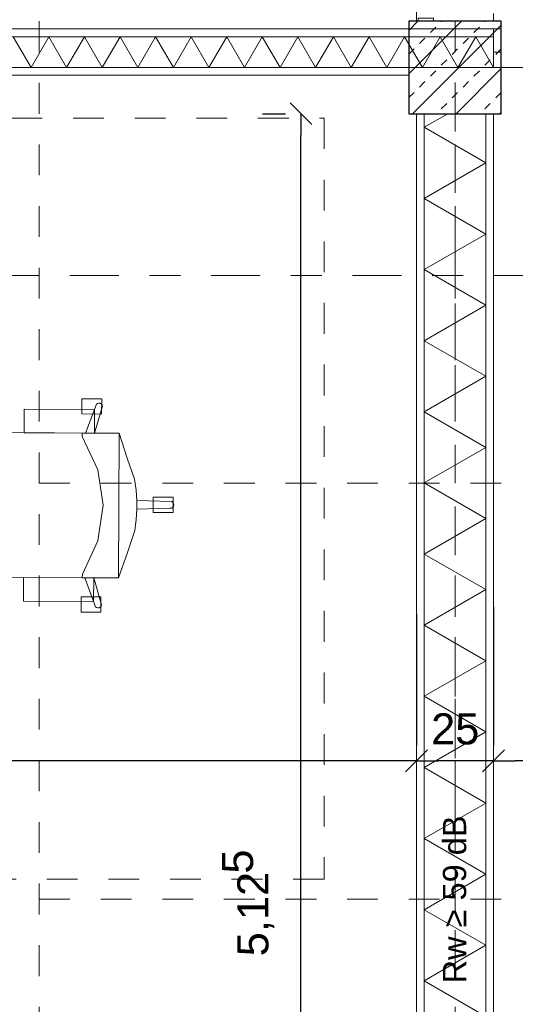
# Model space of a CAD drawing. Header units: metres. Extents: x -45.2 to 14.3, y -31.8 to 10.2.
# Tile 86 of 141: x -6.8 to -5.2, y -19.2 to -16. Entities that reach past the tile are written whole.
import ezdxf

# ---------------------------------------------------------------- set-up
doc = ezdxf.new("R2010")
doc.units = ezdxf.units.M
doc.header["$LTSCALE"] = 0.05
for name, pattern in [('Achsen 01', [5.291531, 3.175, -1.058062, 0.352704, -0.705764]), ('gestrichelt - 01', [2, 1, -1]), ('ISO-07 Punktiert', [0.889, 0.127, -0.762]), ('Raster 01', [2, 1, -1]), ('VW-01 Strichlinie kurz', [2, 1, -1])]:
    doc.linetypes.add(name, pattern=pattern)
doc.layers.get('0').update_dxf_attribs({"lineweight": 25})
for name, color, linetype, lineweight in [('013_Beton und Stahlbetonarbeiten-340 Innenstützen', 7, 'Continuous', 25), ('031_Metallbauarbeiten-340 Innentüren _ Elemente', 7, 'Continuous', 9), ('039_Trockenbauarbeiten-000 Sturz', 7, 'ISO-07 Punktiert', 9), ('039_Trockenbauarbeiten-340 Gipskarton', 7, 'Continuous', 9), ('AV1-Akustikvorgaben-Trennwände', 7, 'Continuous', 5), ('AV1-Einrichtung Bemaßung', 7, 'Continuous', 9), ('AV1-Schnitt Achsen', 7, 'Achsen 01', 18)]:
    doc.layers.add(name, color=color, linetype=linetype, lineweight=lineweight)
for name, color, linetype, lineweight, true_color in [('039_Trockenbauarbeiten-340 Dämmung', 7, 'Continuous', 9, 0xc0c0c0), ('ACTES-Einrichtung Aufsicht.', 7, 'Continuous', 9, 0xa6a6a6), ('AV1-Achsen', 1, 'Achsen 01', 18, 0xff0000), ('AV1-Bewegungsfläche', 7, 'gestrichelt - 01', 9, 0xd9d9d9), ('AV1-Raster', 7, 'Raster 01', 9, 0xa6a6a6)]:
    doc.layers.add(name, color=color, linetype=linetype, lineweight=lineweight, true_color=true_color)
doc.styles.add('Arial', font='arial.ttf')

msp = doc.modelspace()

# ---------------------------------------------------------------- linework, layer by layer
at = {"color": 0, "linetype": 'Continuous', "lineweight": 15}
for p, q in [((-5.9354, -16.3146), (-5.8646, -16.3854)), ((-5.4896, -18.4159), (-5.5604, -18.4866)), ((-5.5604, -18.4866), (-5.4896, -18.4159)), ((-5.2396, -18.4159), (-5.3104, -18.4866)), ((-5.3104, -18.4866), (-5.2396, -18.4159))]:
    msp.add_line(p, q, dxfattribs=at)
at = {"color": 0, "linetype": 'ByBlock', "lineweight": -2}
for p, q in [((-5.9, -16.35), (-5.9, -16.4207)), ((-5.525, -18.4512), (-5.5957, -18.4512)), ((-5.525, -18.4512), (-5.4543, -18.4512)), ((-5.275, -18.4512), (-5.3457, -18.4512)), ((-5.275, -18.4512), (-5.2043, -18.4512))]:
    msp.add_line(p, q, dxfattribs=at)
at = {"layer": '013_Beton und Stahlbetonarbeiten-340 Innenstützen', "color": 251, "linetype": 'Continuous', "lineweight": 13, "true_color": 0x4c4c4c}
for p, q in [((-5.3792, -16.05), (-5.55, -16.2208)), ((-5.5206, -16.05), (-5.55, -16.0794)), ((-5.25, -16.0622), (-5.5378, -16.35)), ((-5.4801, -16.0867), (-5.4624, -16.069)), ((-5.4447, -16.0513), (-5.4434, -16.05)), ((-5.3387, -16.0867), (-5.321, -16.069)), ((-5.3033, -16.0513), (-5.302, -16.05)), ((-5.5154, -16.122), (-5.4978, -16.1044)), ((-5.374, -16.122), (-5.3563, -16.1044)), ((-5.55, -16.1566), (-5.5331, -16.1397)), ((-5.4094, -16.1574), (-5.3917, -16.1397)), ((-5.2679, -16.1574), (-5.2503, -16.1397)), ((-5.4447, -16.1927), (-5.427, -16.1751)), ((-5.3033, -16.1927), (-5.2856, -16.1751)), ((-5.25, -16.2036), (-5.3964, -16.35)), ((-5.4801, -16.2281), (-5.4624, -16.2104)), ((-5.3387, -16.2281), (-5.321, -16.2104)), ((-5.5154, -16.2635), (-5.4978, -16.2458)), ((-5.374, -16.2635), (-5.3563, -16.2458)), ((-5.55, -16.298), (-5.5331, -16.2811)), ((-5.4094, -16.2988), (-5.3917, -16.2811)), ((-5.2679, -16.2988), (-5.2503, -16.2811)), ((-5.4447, -16.3342), (-5.427, -16.3165)), ((-5.3033, -16.3342), (-5.2856, -16.3165)), ((-5.25, -16.3451), (-5.2549, -16.35))]:
    msp.add_line(p, q, dxfattribs=at)
at = {"layer": '013_Beton und Stahlbetonarbeiten-340 Innenstützen'}
msp.add_lwpolyline([(-5.25, -16.05), (-5.55, -16.05), (-5.55, -16.35), (-5.25, -16.35)], close=True, dxfattribs=at)
at = {"layer": '031_Metallbauarbeiten-340 Innentüren _ Elemente'}
msp.add_lwpolyline([(-5.52, -16.0397), (-5.47, -16.0397), (-5.47, -16.05), (-5.52, -16.05)], close=True, dxfattribs=at)
at = {"layer": '039_Trockenbauarbeiten-000 Sturz', "linetype": 'VW-01 Strichlinie kurz'}
msp.add_lwpolyline([(-5.525, -16.05), (-5.525, -13.625), (-5.275, -13.625), (-5.275, -16.05)], close=True, dxfattribs=at)
at = {"layer": '039_Trockenbauarbeiten-340 Dämmung'}
for points in [[(-8.1, -16.1), (-5.275, -16.1), (-5.275, -16.2), (-8.1, -16.2)], [(-5.3, -21.475), (-5.3, -16.35), (-5.5, -16.35), (-5.5, -21.475)]]:
    msp.add_lwpolyline(points, close=True, dxfattribs=at)
for points in [[(-5.275, -16.2), (-5.3327, -16.1), (-5.3905, -16.2), (-5.4482, -16.1), (-5.5059, -16.2), (-5.5637, -16.1), (-5.6214, -16.2), (-5.6791, -16.1), (-5.7369, -16.2), (-5.7946, -16.1), (-5.8524, -16.2), (-5.9101, -16.1), (-5.9678, -16.2), (-6.0256, -16.1), (-6.0833, -16.2), (-6.141, -16.1), (-6.1988, -16.2), (-6.2565, -16.1), (-6.3142, -16.2), (-6.372, -16.1), (-6.4297, -16.2), (-6.4874, -16.1), (-6.5452, -16.2), (-6.6029, -16.1), (-6.6606, -16.2), (-6.7184, -16.1), (-6.7761, -16.2), (-6.8338, -16.1)], [(-5.3, -19.2811), (-5.5, -19.1656), (-5.3, -19.0501), (-5.5, -18.9347), (-5.3, -18.8192), (-5.5, -18.7037), (-5.3, -18.5882), (-5.5, -18.4728), (-5.3, -18.3573), (-5.5, -18.2418), (-5.3, -18.1264), (-5.5, -18.0109), (-5.3, -17.8954), (-5.5, -17.78), (-5.3, -17.6645), (-5.5, -17.549), (-5.3, -17.4335), (-5.5, -17.3181), (-5.3, -17.2026), (-5.5, -17.0871), (-5.3, -16.9717), (-5.5, -16.8562), (-5.3, -16.7407), (-5.5, -16.6253), (-5.3, -16.5098), (-5.5, -16.3943), (-5.4232, -16.35)]]:
    msp.add_lwpolyline(points, dxfattribs=at)
at = {"layer": '039_Trockenbauarbeiten-340 Gipskarton'}
for points in [[(-8.125, -16.075), (-5.275, -16.075), (-5.275, -16.1), (-8.125, -16.1)], [(-5.275, -16.075), (-5.275, -16.15), (-5.25, -16.15), (-5.25, -16.075)], [(-5.55, -16.225), (-5.55, -16.2), (-8.125, -16.2), (-8.125, -16.225)], [(-5.525, -21.475), (-5.525, -16.35), (-5.5, -16.35), (-5.5, -21.475)], [(-5.275, -21.475), (-5.275, -16.35), (-5.3, -16.35), (-5.3, -21.475)]]:
    msp.add_lwpolyline(points, close=True, dxfattribs=at)
at = {"layer": 'ACTES-Einrichtung Aufsicht.'}
for points in [[(-6.6113, -17.3247), (-6.6108, -17.2757), (-6.5468, -17.2763), (-6.5473, -17.3253)], [(-6.5706, -17.3873), (-6.5444, -17.2997), (-6.5456, -17.2959), (-6.5485, -17.2923), (-6.552, -17.29), (-6.5563, -17.2897), (-6.5608, -17.2909), (-6.5641, -17.2931), (-6.5989, -17.3871)], [(-6.7985, -17.3862), (-6.7982, -17.3092), (-6.5703, -17.3102), (-6.5706, -17.3873)], [(-6.4903, -17.3876), (-6.4924, -17.8574), (-6.9119, -17.8555), (-6.9098, -17.3857)], [(-6.4903, -17.3876), (-6.4924, -17.8574), (-6.6097, -17.8568), (-6.6096, -17.8447), (-6.5596, -17.7374), (-6.5416, -17.6214), (-6.5596, -17.5068), (-6.6099, -17.3981), (-6.6099, -17.3871)], [(-6.4903, -17.3876), (-6.4637, -17.468), (-6.4403, -17.5369), (-6.4352, -17.5726), (-6.4324, -17.6062), (-6.4323, -17.6337), (-6.4349, -17.6681), (-6.4397, -17.7038), (-6.4635, -17.7746), (-6.4924, -17.8574)], [(-6.4324, -17.6062), (-6.3193, -17.6096), (-6.3161, -17.612), (-6.3153, -17.6132), (-6.3135, -17.6159), (-6.3126, -17.62), (-6.3135, -17.6242), (-6.3161, -17.6281), (-6.3193, -17.6305), (-6.3238, -17.631), (-6.3265, -17.631), (-6.4323, -17.6337)], [(-6.3153, -17.5956), (-6.3153, -17.6445), (-6.3793, -17.6446), (-6.3793, -17.5957)], [(-6.5727, -17.857), (-6.5731, -17.9341), (-6.801, -17.9331), (-6.8007, -17.856)], [(-6.5727, -17.857), (-6.5473, -17.9448), (-6.5486, -17.9486), (-6.5515, -17.9521), (-6.555, -17.9544), (-6.5593, -17.9547), (-6.5638, -17.9534), (-6.567, -17.9512), (-6.6011, -17.8569)], [(-6.55, -17.9191), (-6.5499, -17.9682), (-6.614, -17.9682), (-6.614, -17.9192)]]:
    msp.add_lwpolyline(points, close=True, dxfattribs=at)
at = {"layer": 'AV1-Achsen'}
for p, q in [((-5.4, -26.5), (-5.4, 4.9)), ((-43.35, -16.2), (4.2, -16.2))]:
    msp.add_line(p, q, dxfattribs=at)
at = {"layer": 'AV1-Bewegungsfläche', "color": 9, "true_color": 0xbbbbbb}
msp.add_lwpolyline([(-6.8396, -18.8354), (-6.8396, -16.3646), (-5.825, -16.3646), (-5.825, -18.8354)], close=True, dxfattribs=at)
at = {"layer": 'AV1-Einrichtung Bemaßung', "color": 0, "lineweight": -2}
for p, q in [((-6.025, -16.35), (-5.95, -16.35)), ((-5.9, -21.4043), (-5.9, -16.4207)), ((-5.275, -17.9512), (-5.275, -18.4012)), ((-5.275, -17.9602), (-5.275, -18.4012)), ((-5.525, -17.975), (-5.525, -18.4012)), ((-5.525, -17.975), (-5.525, -18.4012)), ((-5.5957, -18.4512), (-9.3043, -18.4512)), ((-5.3457, -18.4512), (-5.4543, -18.4512)), ((-0.1957, -18.4512), (-5.2043, -18.4512))]:
    msp.add_line(p, q, dxfattribs=at)
at = {"layer": 'AV1-Raster'}
for p, q in [((-6.75, -22.95), (-6.75, 1.35)), ((-5.4, -22.95), (-5.4, 1.35)), ((1.35, -16.2), (-40.5, -16.2)), ((1.35, -17.55), (-40.5, -17.55)), ((1.35, -18.9), (-40.5, -18.9))]:
    msp.add_line(p, q, dxfattribs=at)
at = {"layer": 'AV1-Schnitt Achsen'}
msp.add_line((-43.35, -16.875), (4.2, -16.875), dxfattribs=at)
at = {"layer": 'Defpoints', "color": 0, "lineweight": 0}
for p, q in [((-5.25, -16.075), (-5.25, -16.075)), ((-5.9, -16.35), (-5.9, -16.35)), ((-5.525, -16.35), (-5.525, -16.35)), ((-5.525, -18.4512), (-5.525, -18.4512)), ((-5.525, -18.475), (-5.525, -18.475)), ((-5.525, -18.475), (-5.525, -18.475)), ((-5.275, -18.4512), (-5.275, -18.4512)), ((-5.275, -18.4512), (-5.275, -18.4512)), ((-5.275, -18.4602), (-5.275, -18.4602))]:
    msp.add_line(p, q, dxfattribs=at)

# ---------------------------------------------------------------- texts
at = {"layer": 'AV1-Akustikvorgaben-Trennwände', "insert": (-5.3627, -19.1741), "char_height": 0.07565, "attachment_point": 7, "rotation": 90, "style": 'Arial'}
msp.add_mtext('Rw ≥ 59 dB', dxfattribs=at)
at = {"layer": 'AV1-Einrichtung Bemaßung', "color": 0, "insert": (-5.4776, -18.3993), "char_height": 0.10087, "attachment_point": 7, "style": 'Arial'}
msp.add_mtext('25', dxfattribs=at)
at = {"layer": 'AV1-Einrichtung Bemaßung', "color": 0, "attachment_point": 7, "rotation": 90, "style": 'Arial'}
for s, insert, char_height in [('5', (-6.0542, -18.8176), 0.1009), ('5,12', (-5.9869, -19.086), 0.10087)]:
    msp.add_mtext(s, dxfattribs=dict(at, insert=insert, char_height=char_height))

doc.saveas('drawing.dxf')
